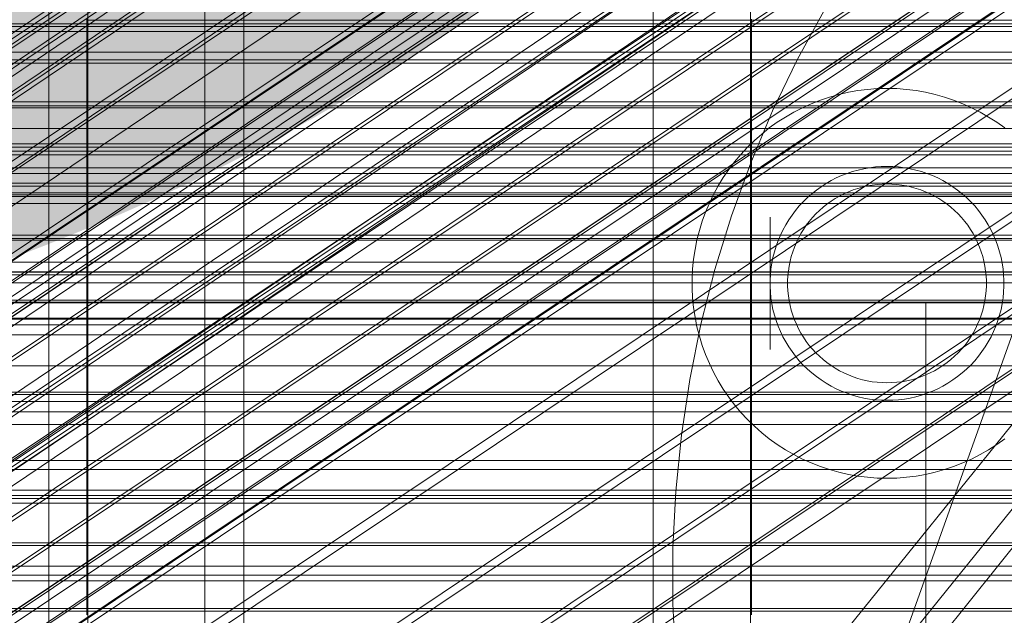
# Model space of a CAD drawing. Header units: millimetres. Extents: x -1970 to 61924, y -58230 to 6847.
# Tile 160 of 256: x 248 to 299, y -34776 to -34745. Entities that reach past the tile are written whole.
import ezdxf

# ---------------------------------------------------------------- set-up
doc = ezdxf.new("R2010")
doc.units = ezdxf.units.MM
for name, color, linetype, lineweight in [('COTAS_O', 1, 'Continuous', 0), ('COTAS_P', 1, 'Continuous', 0), ('frontal_briquetadora', 7, 'Continuous', 0), ('frontal_C01', 7, 'Continuous', 0), ('frontal_C02', 7, 'Continuous', 0), ('frontal_C03', 7, 'Continuous', 0), ('frontal_C05', 7, 'Continuous', 0), ('frontal_dosificador', 7, 'Continuous', 0), ('frontal_mezcladora', 7, 'Continuous', 0), ('frontal_tolva-C01', 7, 'Continuous', 0)]:
    doc.layers.add(name, color=color, linetype=linetype, lineweight=lineweight)
doc.dimstyles.new('R19_100', dxfattribs={"dimtxt": 250, "dimasz": 150, "dimexe": 150, "dimexo": 80, "dimgap": 100, "dimtad": 1, "dimtih": 1, "dimtoh": 1, "dimdsep": 46, "dimcen": 0.09, "dimadec": 0, "dimazin": 0, "dimtfac": 1, "dimtdec": 4, "dimtofl": 0, "dimtmove": 0, "dimatfit": 3, "dimfxl": 1, "dimtolj": 1, "dimtzin": 0, "dimarcsym": 0})

# ---------------------------------------------------------------- blocks, each defined once
blk = doc.blocks.new('DIM_R26_43')
at = {"layer": 'COTAS_P'}
for p, q in [((-1750, -34600), (-1600, -34555)), ((2600, -34600), (2450, -34555)), ((-1750, -35500), (-1750, -34600)), ((-1750, -34600), (2600, -34600)), ((-1750, -34600), (-1600, -34645)), ((2600, -34600), (2450, -34645)), ((2600, -35500), (2600, -34600))]:
    blk.add_line(p, q, dxfattribs=at)
blk.add_text('4350 P', height=250, dxfattribs=at).set_placement((425, -34500))
blk = doc.blocks.new('DIM_R26_49')
at = {"layer": 'COTAS_O'}
for p, q in [((-650, -34200), (-500, -34155)), ((650, -34200), (500, -34155)), ((-650, -34900), (-650, -34200)), ((-650, -34200), (650, -34200)), ((-650, -34200), (-500, -34245)), ((650, -34200), (500, -34245)), ((650, -34900), (650, -34200))]:
    blk.add_line(p, q, dxfattribs=at)
blk.add_text('1300 O', height=250, dxfattribs=at).set_placement((0, -34100))
blk = doc.blocks.new('DIM_R26_54')
at = {"layer": 'COTAS_P'}
for p, q in [((-305, -34680), (395, -34680)), ((395, -34680), (350, -34830)), ((395, -36000), (395, -34680)), ((395, -34680), (440, -34830)), ((395, -36000), (350, -35850)), ((395, -36000), (440, -35850)), ((-305, -36000), (395, -36000))]:
    blk.add_line(p, q, dxfattribs=at)
blk.add_text('1320 P', height=250, rotation=90, dxfattribs=at).set_placement((295, -35340))

msp = doc.modelspace()

# ---------------------------------------------------------------- linework, layer by layer
at = {"layer": 'frontal_briquetadora'}
for p, q in [((210, -34750), (340, -34750)), ((210, -34750), (320, -34750)), ((-490, -34760), (490, -34760)), ((-490, -34760), (340, -34760))]:
    msp.add_line(p, q, dxfattribs=at)
at = {"layer": 'frontal_C01'}
for p, q in [((250, -35948.844), (250, -33373.251)), ((250, -33378.064), (250, -35953.656)), ((150.672, -34812.459), (364.471, -34668.231)), ((148.798, -34813.176), (362.596, -34668.948)), ((151.191, -34813.754), (364.989, -34669.525)), ((149.865, -34814.26), (363.664, -34670.032)), ((150.683, -34814.886), (364.482, -34670.657)), ((151.369, -34814.623), (365.168, -34670.395)), ((151.196, -34815.01), (364.995, -34670.781)), ((168.21, -34801.664), (352.519, -34677.329)), ((171.232, -34806.901), (355.541, -34682.566)), ((164.752, -34809.378), (349.061, -34685.044)), ((173.554, -34811.502), (357.863, -34687.168)), ((168.263, -34813.525), (352.572, -34689.191)), ((175.016, -34815.155), (359.326, -34690.82)), ((171.275, -34816.586), (355.584, -34692.251)), ((175.521, -34817.61), (359.83, -34693.275)), ((173.584, -34818.351), (357.893, -34694.016)), ((175.032, -34818.7), (359.341, -34694.365)), ((-440, -34745.685), (440, -34745.685)), ((-440, -34745.828), (440, -34745.828)), ((-311.15, -34745.821), (311.15, -34745.821)), ((-440, -34747.533), (440, -34747.533)), ((-440, -34747.708), (440, -34747.708)), ((440, -34749.694), (-440, -34749.694)), ((-440, -34749.888), (440, -34749.888)), ((-440, -34752.019), (440, -34752.019)), ((-311.15, -34751.836), (311.15, -34751.836)), ((-440, -34752.221), (440, -34752.221)), ((-311.15, -34752.404), (311.15, -34752.404)), ((-440, -34754.352), (440, -34754.352)), ((-440, -34754.547), (440, -34754.547)), ((-440, -34756.533), (440, -34756.533)), ((-440, -34756.707), (440, -34756.707)), ((-440, -34758.412), (440, -34758.412)), ((-440, -34758.555), (440, -34758.555)), ((-311.15, -34758.419), (311.15, -34758.419)), ((-311.15, -34758.968), (311.15, -34758.968)), ((-440, -34759.864), (440, -34759.864)), ((-440, -34759.964), (440, -34759.964)), ((-440, -34760.787), (440, -34760.787)), ((-440, -34760.839), (440, -34760.839)), ((-440, -34761.12), (440, -34761.12)), ((-311.15, -34764.573), (311.15, -34764.573)), ((-311.15, -34765.066), (311.15, -34765.066)), ((-311.15, -34769.878), (311.15, -34769.878)), ((-311.15, -34770.281), (311.15, -34770.281)), ((-311.15, -34773.974), (311.15, -34773.974)), ((-311.15, -34774.258), (311.15, -34774.258))]:
    msp.add_line(p, q, dxfattribs=at)
at = {"layer": 'frontal_C02'}
for p, q in [((250, -35767.183), (250, -32921.727)), ((250, -32926.497), (250, -35771.953)), ((141.218, -34828.942), (355.017, -34685.967)), ((141.731, -34828.998), (355.53, -34686.023)), ((141.045, -34829.397), (354.844, -34686.421)), ((142.549, -34829.561), (356.348, -34686.585)), ((153.641, -34810.088), (337.95, -34686.833)), ((141.224, -34830.331), (355.022, -34687.355)), ((143.617, -34830.591), (357.415, -34687.616)), ((141.742, -34831.681), (355.541, -34688.705)), ((144.861, -34832.02), (358.659, -34689.045)), ((142.565, -34833.354), (356.363, -34690.379)), ((148.35, -34813.162), (332.659, -34689.907)), ((359.995, -34690.774), (146.196, -34833.75)), ((157.152, -34814.12), (341.461, -34690.866)), ((143.635, -34835.238), (357.434, -34692.262)), ((147.533, -34835.662), (361.332, -34692.687)), ((144.881, -34837.202), (358.68, -34694.227)), ((148.779, -34837.627), (362.578, -34694.652)), ((150.672, -34817.885), (334.981, -34694.63)), ((345.231, -34695.747), (160.922, -34819.001)), ((146.218, -34839.115), (360.017, -34696.139)), ((149.85, -34839.51), (363.648, -34696.535)), ((147.554, -34840.844), (361.352, -34697.869)), ((150.672, -34841.184), (364.471, -34698.209)), ((148.798, -34842.273), (362.596, -34699.298)), ((151.191, -34842.534), (364.989, -34699.558)), ((153.694, -34823.2), (338.003, -34699.946)), ((149.865, -34843.304), (363.664, -34700.329)), ((151.369, -34843.468), (365.168, -34700.492)), ((150.683, -34843.866), (364.482, -34700.891)), ((151.196, -34843.922), (364.995, -34700.947)), ((164.693, -34824.398), (349.002, -34701.144)), ((157.211, -34828.745), (341.52, -34705.491)), ((168.21, -34829.943), (352.519, -34706.689)), ((160.982, -34834.142), (345.291, -34710.888)), ((171.232, -34835.259), (355.541, -34712.004)), ((164.752, -34839.023), (349.061, -34715.769)), ((173.554, -34839.982), (357.863, -34716.728)), ((168.263, -34843.056), (352.572, -34719.801)), ((175.016, -34843.792), (359.326, -34720.537)), ((171.275, -34845.965), (355.584, -34722.71)), ((175.521, -34846.427), (359.83, -34723.173)), ((173.584, -34847.553), (357.893, -34724.298)), ((175.032, -34847.71), (359.341, -34724.456)), ((430, -34772.309), (-430, -34772.309))]:
    msp.add_line(p, q, dxfattribs=at)
at = {"layer": 'frontal_C03'}
for p, q in [((1250, -34746.087), (-1250, -34746.087)), ((-1250, -34747.145), (1250, -34747.145)), ((1250, -34749.997), (-1250, -34749.997)), ((1250, -34751.054), (-1250, -34751.054)), ((-1250, -34753.07), (1250, -34753.07)), ((1250, -34753.361), (-1250, -34753.361)), ((-1250, -34753.868), (1250, -34753.868)), ((1250, -34754.015), (-1250, -34754.015)), ((-1250, -34754.452), (1250, -34754.452)), ((1250, -34754.896), (-1250, -34754.896)), ((-1250, -34756.79), (1250, -34756.79)), ((-1250, -34757.92), (1250, -34757.92)), ((-1250, -34761.639), (1250, -34761.639)), ((-1250, -34763.236), (1250, -34763.236)), ((1250, -34764.703), (-1250, -34764.703)), ((1250, -34765.584), (-1250, -34765.584)), ((1250, -34766.237), (-1250, -34766.237)), ((-1250, -34768.083), (1250, -34768.083)), ((1250, -34768.545), (-1250, -34768.545)), ((-1250, -34769.602), (1250, -34769.602)), ((-1250, -34770.038), (1250, -34770.038)), ((1250, -34772.454), (-1250, -34772.454)), ((1250, -34773.512), (-1250, -34773.512)), ((-1250, -34775.683), (1250, -34775.683)), ((1250, -34775.819), (-1250, -34775.819))]:
    msp.add_line(p, q, dxfattribs=at)
at = {"layer": 'frontal_C05'}
for p, q in [((250, -34792), (250, -34717)), ((250, -34803.5), (250, -34735.5)), ((258, -34803.5), (258, -34735.5)), ((250, -34810.5), (250, -34742.5)), ((258, -34810.5), (258, -34742.5)), ((281, -34802.5), (281, -34742.5)), ((252, -34745.5), (252, -34744.23)), ((286, -34745.5), (286, -34744.23)), ((251.95, -34745.449), (251.95, -34745.977)), ((252, -34745.5), (252, -34745.033)), ((286, -34745.5), (286, -34745.033)), ((286.05, -34745.449), (286.05, -34745.977)), ((288.387, -34747.54), (289.771, -34745)), ((252, -34779.5), (252, -34745.5)), ((252, -34746.031), (252, -34745.5)), ((252, -34745.5), (286, -34745.5)), ((281, -34795.5), (281, -34745.5)), ((281, -34745.5), (305, -34745.5)), ((286, -34779.5), (286, -34745.5)), ((286, -34746.031), (286, -34745.5)), ((251.95, -34745.977), (251.95, -34746.538)), ((252, -34746.594), (252, -34746.031)), ((286, -34746.594), (286, -34746.031)), ((286.05, -34745.977), (286.05, -34746.538)), ((251.95, -34746.5), (251.95, -34746.516)), ((251.95, -34746.562), (251.95, -34746.516)), ((251.95, -34746.538), (251.95, -34747.13)), ((251.95, -34746.64), (251.95, -34746.562)), ((251.95, -34746.748), (251.95, -34746.64)), ((251.95, -34746.887), (251.95, -34746.748)), ((251.95, -34747.055), (251.95, -34746.887)), ((252, -34747.187), (252, -34746.594)), ((286, -34747.187), (286, -34746.594)), ((286.05, -34746.5), (286.05, -34746.516)), ((286.05, -34746.562), (286.05, -34746.516)), ((286.05, -34746.538), (286.05, -34747.13)), ((286.05, -34746.64), (286.05, -34746.562)), ((286.05, -34746.748), (286.05, -34746.64)), ((286.05, -34746.887), (286.05, -34746.748)), ((286.05, -34747.055), (286.05, -34746.887)), ((251.95, -34747.254), (251.95, -34747.055)), ((251.95, -34747.13), (251.95, -34747.751)), ((251.95, -34747.482), (251.95, -34747.254)), ((251.95, -34747.738), (251.95, -34747.482)), ((252, -34747.81), (252, -34747.187)), ((286, -34747.81), (286, -34747.187)), ((286.05, -34747.254), (286.05, -34747.055)), ((286.05, -34747.13), (286.05, -34747.751)), ((286.05, -34747.482), (286.05, -34747.254)), ((286.05, -34747.738), (286.05, -34747.482)), ((251.95, -34748.022), (251.95, -34747.738)), ((251.95, -34747.751), (251.95, -34748.401)), ((252, -34748.46), (252, -34747.81)), ((286, -34748.46), (286, -34747.81)), ((286.05, -34748.022), (286.05, -34747.738)), ((286.05, -34747.751), (286.05, -34748.401)), ((287.133, -34750.145), (288.387, -34747.54)), ((251.95, -34748.334), (251.95, -34748.022)), ((251.95, -34748.672), (251.95, -34748.334)), ((251.95, -34748.401), (251.95, -34749.076)), ((252, -34749.137), (252, -34748.46)), ((286, -34749.137), (286, -34748.46)), ((286.05, -34748.334), (286.05, -34748.022)), ((286.05, -34748.672), (286.05, -34748.334)), ((286.05, -34748.401), (286.05, -34749.076)), ((251.95, -34749.036), (251.95, -34748.672)), ((286.05, -34749.036), (286.05, -34748.672)), ((293, -34749), (292.502, -34749.012)), ((293, -34749), (293.498, -34749.012)), ((251.95, -34749.424), (251.95, -34749.036)), ((251.95, -34749.076), (251.95, -34749.777)), ((251.95, -34749.837), (251.95, -34749.424)), ((252, -34749.838), (252, -34749.137)), ((286, -34749.838), (286, -34749.137)), ((286.05, -34749.424), (286.05, -34749.036)), ((286.05, -34749.076), (286.05, -34749.777)), ((286.05, -34749.837), (286.05, -34749.424)), ((290.052, -34749.444), (289.58, -34749.603)), ((290.532, -34749.309), (290.052, -34749.444)), ((291.019, -34749.198), (290.532, -34749.309)), ((291.51, -34749.112), (291.019, -34749.198)), ((292.004, -34749.05), (291.51, -34749.112)), ((292.502, -34749.012), (292.004, -34749.05)), ((293.996, -34749.05), (293.498, -34749.012)), ((294.49, -34749.112), (293.996, -34749.05)), ((294.981, -34749.198), (294.49, -34749.112)), ((295.468, -34749.309), (294.981, -34749.198)), ((295.948, -34749.444), (295.468, -34749.309)), ((296.42, -34749.603), (295.948, -34749.444)), ((251.95, -34749.777), (251.95, -34750.5)), ((251.95, -34750.272), (251.95, -34749.837)), ((252, -34750.562), (252, -34749.838)), ((286, -34750.562), (286, -34749.838)), ((286.05, -34749.777), (286.05, -34750.5)), ((286.05, -34750.272), (286.05, -34749.837)), ((288.661, -34749.99), (288.217, -34750.218)), ((289.116, -34749.785), (288.661, -34749.99)), ((289.58, -34749.603), (289.116, -34749.785)), ((296.884, -34749.785), (296.42, -34749.603)), ((297.339, -34749.99), (296.884, -34749.785)), ((297.783, -34750.218), (297.339, -34749.99)), ((251.95, -34750.729), (251.95, -34750.272)), ((251.95, -34750.5), (251.95, -34751.244)), ((286.009, -34752.81), (287.133, -34750.145)), ((286.05, -34750.729), (286.05, -34750.272)), ((286.05, -34750.5), (286.05, -34751.244)), ((287.786, -34750.467), (287.367, -34750.738)), ((288.217, -34750.218), (287.786, -34750.467)), ((298.214, -34750.467), (297.783, -34750.218)), ((298.633, -34750.738), (298.214, -34750.467)), ((251.95, -34751.206), (251.95, -34750.729)), ((252, -34751.306), (252, -34750.562)), ((286, -34751.306), (286, -34750.562)), ((286.05, -34751.206), (286.05, -34750.729)), ((287.367, -34750.738), (286.962, -34751.029)), ((299.038, -34751.029), (298.633, -34750.738)), ((251.95, -34751.703), (251.95, -34751.206)), ((251.95, -34751.244), (251.95, -34752.008)), ((252, -34752.07), (252, -34751.306)), ((286, -34752.07), (286, -34751.306)), ((286.05, -34751.703), (286.05, -34751.206)), ((286.05, -34751.244), (286.05, -34752.008)), ((286.572, -34751.34), (286.198, -34751.669)), ((286.962, -34751.029), (286.572, -34751.34)), ((251.95, -34752.218), (251.95, -34751.703)), ((251.95, -34752.008), (251.95, -34752.789)), ((285.841, -34752.018), (285.502, -34752.383)), ((286.198, -34751.669), (285.841, -34752.018)), ((286.05, -34752.218), (286.05, -34751.703)), ((286.05, -34752.008), (286.05, -34752.789)), ((251.95, -34752.75), (251.95, -34752.218)), ((252, -34752.851), (252, -34752.07)), ((285.502, -34752.383), (285.182, -34752.765)), ((286, -34752.851), (286, -34752.07)), ((286.05, -34752.75), (286.05, -34752.218)), ((251.95, -34753.297), (251.95, -34752.75)), ((251.95, -34752.789), (251.95, -34753.586)), ((252, -34753.647), (252, -34752.851)), ((285.182, -34752.765), (284.881, -34753.163)), ((285.02, -34755.528), (286.009, -34752.81)), ((286, -34753.647), (286, -34752.851)), ((286.05, -34753.297), (286.05, -34752.75)), ((286.05, -34752.789), (286.05, -34753.586)), ((292.403, -34753.03), (292.106, -34753.067)), ((292.701, -34753.007), (292.403, -34753.03)), ((293, -34753), (292.701, -34753.007)), ((293, -34753), (293.299, -34753.007)), ((293.597, -34753.03), (293.299, -34753.007)), ((293.894, -34753.067), (293.597, -34753.03)), ((251.95, -34753.859), (251.95, -34753.297)), ((284.881, -34753.163), (284.6, -34753.575)), ((286.05, -34753.859), (286.05, -34753.297)), ((290.669, -34753.471), (290.397, -34753.594)), ((290.948, -34753.362), (290.669, -34753.471)), ((291.231, -34753.267), (290.948, -34753.362)), ((291.519, -34753.186), (291.231, -34753.267)), ((291.811, -34753.119), (291.519, -34753.186)), ((292.106, -34753.067), (291.811, -34753.119)), ((294.189, -34753.119), (293.894, -34753.067)), ((294.481, -34753.186), (294.189, -34753.119)), ((294.769, -34753.267), (294.481, -34753.186)), ((295.052, -34753.362), (294.769, -34753.267)), ((295.331, -34753.471), (295.052, -34753.362)), ((295.603, -34753.594), (295.331, -34753.471)), ((251.95, -34753.586), (251.95, -34754.396)), ((251.95, -34754.433), (251.95, -34753.859)), ((252, -34754.456), (252, -34753.647)), ((284.34, -34754), (284.101, -34754.438)), ((284.6, -34753.575), (284.34, -34754)), ((286, -34754.456), (286, -34753.647)), ((286.05, -34753.586), (286.05, -34754.396)), ((286.05, -34754.433), (286.05, -34753.859)), ((289.62, -34754.043), (289.377, -34754.217)), ((289.871, -34753.88), (289.62, -34754.043)), ((290.13, -34753.731), (289.871, -34753.88)), ((290.397, -34753.594), (290.13, -34753.731)), ((291.989, -34754.001), (291.742, -34754.058)), ((292.24, -34753.957), (291.989, -34754.001)), ((292.492, -34753.925), (292.24, -34753.957)), ((292.746, -34753.906), (292.492, -34753.925)), ((293, -34753.9), (292.746, -34753.906)), ((293, -34753.9), (293.254, -34753.906)), ((293.508, -34753.925), (293.254, -34753.906)), ((293.76, -34753.957), (293.508, -34753.925)), ((294.011, -34754.001), (293.76, -34753.957)), ((294.258, -34754.058), (294.011, -34754.001)), ((295.87, -34753.731), (295.603, -34753.594)), ((296.129, -34753.88), (295.87, -34753.731)), ((296.38, -34754.043), (296.129, -34753.88)), ((296.623, -34754.217), (296.38, -34754.043)), ((251.95, -34754.396), (251.95, -34755.217)), ((251.95, -34755.019), (251.95, -34754.433)), ((252, -34755.277), (252, -34754.456)), ((284.101, -34754.438), (283.885, -34754.887)), ((286, -34755.277), (286, -34754.456)), ((286.05, -34754.396), (286.05, -34755.217)), ((286.05, -34755.019), (286.05, -34754.433)), ((289.143, -34754.404), (288.919, -34754.602)), ((289.377, -34754.217), (289.143, -34754.404)), ((290.561, -34754.521), (290.341, -34754.648)), ((290.787, -34754.405), (290.561, -34754.521)), ((291.019, -34754.3), (290.787, -34754.405)), ((291.256, -34754.208), (291.019, -34754.3)), ((291.497, -34754.127), (291.256, -34754.208)), ((291.742, -34754.058), (291.497, -34754.127)), ((294.503, -34754.127), (294.258, -34754.058)), ((294.744, -34754.208), (294.503, -34754.127)), ((294.981, -34754.3), (294.744, -34754.208)), ((295.213, -34754.405), (294.981, -34754.3)), ((295.439, -34754.521), (295.213, -34754.405)), ((295.659, -34754.648), (295.439, -34754.521)), ((296.857, -34754.404), (296.623, -34754.217)), ((297.081, -34754.602), (296.857, -34754.404)), ((251.95, -34755.614), (251.95, -34755.019)), ((283.885, -34754.887), (283.691, -34755.347)), ((286.05, -34755.614), (286.05, -34755.019)), ((288.501, -34755.03), (288.309, -34755.259)), ((288.705, -34754.811), (288.501, -34755.03)), ((288.919, -34754.602), (288.705, -34754.811)), ((289.921, -34754.935), (289.722, -34755.093)), ((290.127, -34754.786), (289.921, -34754.935)), ((290.341, -34754.648), (290.127, -34754.786)), ((295.873, -34754.786), (295.659, -34754.648)), ((296.079, -34754.935), (295.873, -34754.786)), ((296.278, -34755.093), (296.079, -34754.935)), ((297.295, -34754.811), (297.081, -34754.602)), ((297.499, -34755.03), (297.295, -34754.811)), ((297.691, -34755.259), (297.499, -34755.03)), ((251.95, -34755.217), (251.95, -34756.048)), ((252, -34756.106), (252, -34755.277)), ((283.691, -34755.347), (283.521, -34755.815)), ((284.168, -34758.291), (285.02, -34755.528)), ((286, -34756.106), (286, -34755.277)), ((286.05, -34755.217), (286.05, -34756.048)), ((288.128, -34755.498), (287.96, -34755.745)), ((288.309, -34755.259), (288.128, -34755.498)), ((289.349, -34755.439), (289.176, -34755.625)), ((289.531, -34755.261), (289.349, -34755.439)), ((289.722, -34755.093), (289.531, -34755.261)), ((296.469, -34755.261), (296.278, -34755.093)), ((296.651, -34755.439), (296.469, -34755.261)), ((296.824, -34755.625), (296.651, -34755.439)), ((297.872, -34755.498), (297.691, -34755.259)), ((298.04, -34755.745), (297.872, -34755.498)), ((251.95, -34756.218), (251.95, -34755.614)), ((251.95, -34756.048), (251.95, -34756.886)), ((283.521, -34755.815), (283.374, -34756.292)), ((286.05, -34756.218), (286.05, -34755.614)), ((286.05, -34756.048), (286.05, -34756.886)), ((287, -34755.604), (287, -34755.617)), ((287, -34755.617), (287, -34755.638)), ((287, -34755.638), (287, -34755.667)), ((287, -34755.667), (287, -34755.705)), ((287, -34755.705), (287, -34755.751)), ((287, -34755.751), (287, -34755.805)), ((287, -34755.805), (287, -34755.867)), ((287, -34755.867), (287, -34755.937)), ((287, -34755.937), (287, -34756.014)), ((287, -34756.014), (287, -34756.099)), ((287.804, -34756), (287.661, -34756.263)), ((287.96, -34755.745), (287.804, -34756)), ((288.859, -34756.023), (288.716, -34756.233)), ((289.013, -34755.82), (288.859, -34756.023)), ((289.176, -34755.625), (289.013, -34755.82)), ((296.987, -34755.82), (296.824, -34755.625)), ((297.141, -34756.023), (296.987, -34755.82)), ((297.284, -34756.233), (297.141, -34756.023)), ((298.196, -34756), (298.04, -34755.745)), ((298.339, -34756.263), (298.196, -34756)), ((251.95, -34756.829), (251.95, -34756.218)), ((252, -34756.943), (252, -34756.106)), ((283.374, -34756.292), (283.251, -34756.775)), ((286, -34756.943), (286, -34756.106)), ((286.05, -34756.829), (286.05, -34756.218)), ((287, -34756.099), (287, -34756.191)), ((287, -34756.191), (287, -34756.29)), ((287, -34756.29), (287, -34756.395)), ((287, -34756.395), (287, -34756.508)), ((287, -34756.508), (287, -34756.626)), ((287.531, -34756.532), (287.415, -34756.808)), ((287.661, -34756.263), (287.531, -34756.532)), ((288.583, -34756.45), (288.462, -34756.673)), ((288.716, -34756.233), (288.583, -34756.45)), ((297.417, -34756.45), (297.284, -34756.233)), ((297.538, -34756.673), (297.417, -34756.45)), ((298.469, -34756.532), (298.339, -34756.263)), ((298.585, -34756.808), (298.469, -34756.532)), ((251.95, -34757.446), (251.95, -34756.829)), ((251.95, -34756.886), (251.95, -34757.73)), ((252, -34757.785), (252, -34756.943)), ((283.251, -34756.775), (283.152, -34757.264)), ((286, -34757.785), (286, -34756.943)), ((286.05, -34757.446), (286.05, -34756.829)), ((286.05, -34756.886), (286.05, -34757.73)), ((287, -34756.626), (287, -34756.75)), ((287, -34756.75), (287, -34756.88)), ((287, -34756.88), (287, -34757.015)), ((287, -34757.015), (287, -34757.155)), ((287.415, -34756.808), (287.312, -34757.089)), ((288.351, -34756.902), (288.253, -34757.137)), ((288.462, -34756.673), (288.351, -34756.902)), ((297.649, -34756.902), (297.538, -34756.673)), ((297.747, -34757.137), (297.649, -34756.902)), ((298.688, -34757.089), (298.585, -34756.808)), ((251.95, -34758.066), (251.95, -34757.446)), ((283.152, -34757.264), (283.078, -34757.757)), ((286.05, -34758.066), (286.05, -34757.446)), ((287, -34757.155), (287, -34757.3)), ((287, -34757.3), (287, -34757.449)), ((287, -34757.449), (287, -34757.602)), ((287.224, -34757.375), (287.15, -34757.665)), ((287.312, -34757.089), (287.224, -34757.375)), ((288.166, -34757.376), (288.091, -34757.619)), ((288.253, -34757.137), (288.166, -34757.376)), ((297.834, -34757.376), (297.747, -34757.137)), ((297.909, -34757.619), (297.834, -34757.376)), ((298.776, -34757.375), (298.688, -34757.089)), ((298.85, -34757.665), (298.776, -34757.375)), ((251.95, -34757.73), (251.95, -34758.576)), ((251.95, -34758.688), (251.95, -34758.066)), ((252, -34758.63), (252, -34757.785)), ((283.078, -34757.757), (283.028, -34758.253)), ((286, -34758.63), (286, -34757.785)), ((286.05, -34757.73), (286.05, -34758.576)), ((286.05, -34758.688), (286.05, -34758.066)), ((287, -34757.602), (287, -34757.758)), ((287, -34757.758), (287, -34757.917)), ((287, -34757.917), (287, -34758.079)), ((287, -34758.079), (287, -34758.243)), ((287.091, -34757.958), (287.047, -34758.254)), ((287.15, -34757.665), (287.091, -34757.958)), ((288.028, -34757.865), (287.977, -34758.114)), ((288.091, -34757.619), (288.028, -34757.865)), ((297.972, -34757.865), (297.909, -34757.619)), ((298.023, -34758.114), (297.972, -34757.865)), ((298.909, -34757.958), (298.85, -34757.665)), ((298.953, -34758.254), (298.909, -34757.958)), ((251.95, -34758.576), (251.95, -34759.424)), ((283.028, -34758.253), (283.003, -34758.751)), ((283.454, -34761.094), (284.168, -34758.291)), ((286.05, -34758.576), (286.05, -34759.424)), ((287, -34758.243), (287, -34758.41)), ((287, -34758.41), (287, -34758.577)), ((287, -34758.577), (287, -34758.746)), ((287.017, -34758.552), (287.002, -34758.85)), ((287.047, -34758.254), (287.017, -34758.552)), ((287.94, -34758.366), (287.914, -34758.619)), ((287.977, -34758.114), (287.94, -34758.366)), ((298.06, -34758.366), (298.023, -34758.114)), ((298.086, -34758.619), (298.06, -34758.366)), ((298.983, -34758.552), (298.953, -34758.254)), ((298.998, -34758.85), (298.983, -34758.552)), ((251.95, -34759.312), (251.95, -34758.688)), ((252, -34759.476), (252, -34758.63)), ((283.003, -34758.751), (283.003, -34759.249)), ((286, -34759.476), (286, -34758.63)), ((286.05, -34759.312), (286.05, -34758.688)), ((287, -34758.746), (287, -34758.915)), ((287, -34758.915), (287, -34759.085)), ((287, -34759.085), (287, -34759.254)), ((287.002, -34758.85), (287.002, -34759.15)), ((287.914, -34758.619), (287.902, -34758.873)), ((287.902, -34758.873), (287.902, -34759.127)), ((298.098, -34758.873), (298.086, -34758.619)), ((298.098, -34759.127), (298.098, -34758.873)), ((298.998, -34759.15), (298.998, -34758.85)), ((251.95, -34759.934), (251.95, -34759.312)), ((251.95, -34759.424), (251.95, -34760.27)), ((252, -34760.321), (252, -34759.476)), ((283.003, -34759.249), (283.028, -34759.747)), ((286, -34760.321), (286, -34759.476)), ((286.05, -34759.934), (286.05, -34759.312)), ((286.05, -34759.424), (286.05, -34760.27)), ((287, -34759.254), (287, -34759.423)), ((287, -34759.423), (287, -34759.59)), ((287, -34759.59), (287, -34759.757)), ((287.002, -34759.15), (287.017, -34759.448)), ((287.017, -34759.448), (287.047, -34759.746)), ((287.902, -34759.127), (287.914, -34759.381)), ((287.914, -34759.381), (287.94, -34759.634)), ((298.06, -34759.634), (298.086, -34759.381)), ((298.086, -34759.381), (298.098, -34759.127)), ((298.953, -34759.746), (298.983, -34759.448)), ((298.983, -34759.448), (298.998, -34759.15)), ((251.95, -34760.554), (251.95, -34759.934)), ((283.028, -34759.747), (283.078, -34760.243)), ((286.05, -34760.554), (286.05, -34759.934)), ((287, -34759.757), (287, -34759.921)), ((287, -34759.921), (287, -34760.083)), ((287, -34760.083), (287, -34760.242)), ((287.047, -34759.746), (287.091, -34760.042)), ((287.091, -34760.042), (287.15, -34760.335)), ((287.94, -34759.634), (287.977, -34759.886)), ((287.977, -34759.886), (288.028, -34760.135)), ((297.972, -34760.135), (298.023, -34759.886)), ((298.023, -34759.886), (298.06, -34759.634)), ((298.85, -34760.335), (298.909, -34760.042)), ((298.909, -34760.042), (298.953, -34759.746)), ((251.95, -34760.27), (251.95, -34761.114)), ((251.95, -34761.171), (251.95, -34760.554)), ((252, -34761.163), (252, -34760.321)), ((283.078, -34760.243), (283.152, -34760.736)), ((286, -34761.163), (286, -34760.321)), ((286.05, -34760.27), (286.05, -34761.114)), ((286.05, -34761.171), (286.05, -34760.554)), ((287, -34760.242), (287, -34760.398)), ((287, -34760.398), (287, -34760.551)), ((287, -34760.551), (287, -34760.7)), ((287.15, -34760.335), (287.224, -34760.625)), ((288.028, -34760.135), (288.091, -34760.381)), ((288.091, -34760.381), (288.166, -34760.624)), ((297.834, -34760.624), (297.909, -34760.381)), ((297.909, -34760.381), (297.972, -34760.135)), ((298.776, -34760.625), (298.85, -34760.335)), ((251.95, -34761.114), (251.95, -34761.952)), ((282.881, -34763.928), (283.454, -34761.094)), ((283.152, -34760.736), (283.251, -34761.225)), ((286.05, -34761.114), (286.05, -34761.952)), ((287, -34760.7), (287, -34760.845)), ((287, -34760.845), (287, -34760.985)), ((287, -34760.985), (287, -34761.12)), ((287, -34761.12), (287, -34761.25)), ((287.224, -34760.625), (287.312, -34760.911)), ((287.312, -34760.911), (287.415, -34761.192)), ((288.166, -34760.624), (288.253, -34760.863)), ((288.253, -34760.863), (288.351, -34761.098)), ((288.351, -34761.098), (288.462, -34761.327)), ((297.538, -34761.327), (297.649, -34761.098)), ((297.649, -34761.098), (297.747, -34760.863)), ((297.747, -34760.863), (297.834, -34760.624)), ((298.585, -34761.192), (298.688, -34760.911)), ((298.688, -34760.911), (298.776, -34760.625)), ((251.95, -34761.782), (251.95, -34761.171)), ((252, -34761.999), (252, -34761.163)), ((283.251, -34761.225), (283.374, -34761.708)), ((286, -34761.999), (286, -34761.163)), ((286.05, -34761.782), (286.05, -34761.171)), ((287, -34761.25), (287, -34761.374)), ((287, -34761.374), (287, -34761.492)), ((287, -34761.492), (287, -34761.605)), ((287, -34761.605), (287, -34761.71)), ((287.415, -34761.192), (287.531, -34761.468)), ((287.531, -34761.468), (287.661, -34761.737)), ((288.462, -34761.327), (288.583, -34761.55)), ((288.583, -34761.55), (288.716, -34761.767)), ((297.284, -34761.767), (297.417, -34761.55)), ((297.417, -34761.55), (297.538, -34761.327)), ((298.339, -34761.737), (298.469, -34761.468)), ((298.469, -34761.468), (298.585, -34761.192)), ((251.95, -34762.386), (251.95, -34761.782)), ((251.95, -34761.952), (251.95, -34762.783)), ((252, -34762.827), (252, -34761.999)), ((283.374, -34761.708), (283.521, -34762.185)), ((286, -34762.827), (286, -34761.999)), ((286.05, -34762.386), (286.05, -34761.782)), ((286.05, -34761.952), (286.05, -34762.783)), ((287, -34761.71), (287, -34761.809)), ((287, -34761.809), (287, -34761.901)), ((287, -34761.901), (287, -34761.986)), ((287, -34761.986), (287, -34762.063)), ((287, -34762.063), (287, -34762.133)), ((287, -34762.133), (287, -34762.195)), ((287.661, -34761.737), (287.804, -34762)), ((287.804, -34762), (287.96, -34762.255)), ((288.716, -34761.767), (288.859, -34761.977)), ((288.859, -34761.977), (289.013, -34762.18)), ((296.987, -34762.18), (297.141, -34761.977)), ((297.141, -34761.977), (297.284, -34761.767)), ((298.04, -34762.255), (298.196, -34762)), ((298.196, -34762), (298.339, -34761.737)), ((251.95, -34762.981), (251.95, -34762.386)), ((283.521, -34762.185), (283.691, -34762.653)), ((286.05, -34762.981), (286.05, -34762.386)), ((287, -34762.195), (287, -34762.249)), ((287, -34762.249), (287, -34762.295)), ((287, -34762.295), (287, -34762.333)), ((287, -34762.333), (287, -34762.362)), ((287, -34762.362), (287, -34762.383)), ((287, -34762.383), (287, -34762.396)), ((287.96, -34762.255), (288.128, -34762.502)), ((288.128, -34762.502), (288.309, -34762.741)), ((289.013, -34762.18), (289.176, -34762.375)), ((289.176, -34762.375), (289.349, -34762.561)), ((289.349, -34762.561), (289.531, -34762.739)), ((296.469, -34762.739), (296.651, -34762.561)), ((296.651, -34762.561), (296.824, -34762.375)), ((296.824, -34762.375), (296.987, -34762.18)), ((297.691, -34762.741), (297.872, -34762.502)), ((297.872, -34762.502), (298.04, -34762.255)), ((251.95, -34762.783), (251.95, -34763.604)), ((251.95, -34763.567), (251.95, -34762.981)), ((252, -34763.647), (252, -34762.827)), ((283.691, -34762.653), (283.885, -34763.113)), ((283.885, -34763.113), (284.101, -34763.562)), ((286, -34763.647), (286, -34762.827)), ((286.05, -34762.783), (286.05, -34763.604)), ((286.05, -34763.567), (286.05, -34762.981)), ((288.309, -34762.741), (288.501, -34762.97)), ((288.501, -34762.97), (288.705, -34763.189)), ((289.531, -34762.739), (289.722, -34762.907)), ((289.722, -34762.907), (289.921, -34763.065)), ((289.921, -34763.065), (290.127, -34763.214)), ((295.873, -34763.214), (296.079, -34763.065)), ((296.079, -34763.065), (296.278, -34762.907)), ((296.278, -34762.907), (296.469, -34762.739)), ((297.295, -34763.189), (297.499, -34762.97)), ((297.499, -34762.97), (297.691, -34762.741)), ((251.95, -34764.141), (251.95, -34763.567)), ((251.95, -34763.604), (251.95, -34764.414)), ((252, -34764.454), (252, -34763.647)), ((284.101, -34763.562), (284.34, -34764)), ((286, -34764.454), (286, -34763.647)), ((286.05, -34764.141), (286.05, -34763.567)), ((286.05, -34763.604), (286.05, -34764.414)), ((288.705, -34763.189), (288.919, -34763.398)), ((288.919, -34763.398), (289.143, -34763.596)), ((289.143, -34763.596), (289.377, -34763.783)), ((290.127, -34763.214), (290.341, -34763.352)), ((290.341, -34763.352), (290.561, -34763.479)), ((290.561, -34763.479), (290.787, -34763.595)), ((290.787, -34763.595), (291.019, -34763.7)), ((294.981, -34763.7), (295.213, -34763.595)), ((295.213, -34763.595), (295.439, -34763.479)), ((295.439, -34763.479), (295.659, -34763.352)), ((295.659, -34763.352), (295.873, -34763.214)), ((296.623, -34763.783), (296.857, -34763.596)), ((296.857, -34763.596), (297.081, -34763.398)), ((297.081, -34763.398), (297.295, -34763.189)), ((251.95, -34764.703), (251.95, -34764.141)), ((282.45, -34766.788), (282.881, -34763.928)), ((284.34, -34764), (284.6, -34764.425)), ((286.05, -34764.703), (286.05, -34764.141)), ((289.377, -34763.783), (289.62, -34763.957)), ((289.62, -34763.957), (289.871, -34764.12)), ((289.871, -34764.12), (290.13, -34764.269)), ((291.019, -34763.7), (291.256, -34763.792)), ((291.256, -34763.792), (291.497, -34763.873)), ((291.497, -34763.873), (291.742, -34763.942)), ((291.742, -34763.942), (291.989, -34763.999)), ((291.989, -34763.999), (292.24, -34764.043)), ((292.24, -34764.043), (292.492, -34764.075)), ((292.492, -34764.075), (292.746, -34764.094)), ((292.746, -34764.094), (293, -34764.1)), ((293, -34764.1), (293.254, -34764.094)), ((293.254, -34764.094), (293.508, -34764.075)), ((293.508, -34764.075), (293.76, -34764.043)), ((293.76, -34764.043), (294.011, -34763.999)), ((294.011, -34763.999), (294.258, -34763.942)), ((294.258, -34763.942), (294.503, -34763.873)), ((294.503, -34763.873), (294.744, -34763.792)), ((294.744, -34763.792), (294.981, -34763.7)), ((295.87, -34764.269), (296.129, -34764.12)), ((296.129, -34764.12), (296.38, -34763.957)), ((296.38, -34763.957), (296.623, -34763.783)), ((251.95, -34764.414), (251.95, -34765.211)), ((252, -34765.249), (252, -34764.454)), ((284.6, -34764.425), (284.881, -34764.837)), ((286, -34765.249), (286, -34764.454)), ((286.05, -34764.414), (286.05, -34765.211)), ((290.13, -34764.269), (290.397, -34764.406)), ((290.397, -34764.406), (290.669, -34764.529)), ((290.669, -34764.529), (290.948, -34764.638)), ((290.948, -34764.638), (291.231, -34764.733)), ((294.769, -34764.733), (295.052, -34764.638)), ((295.052, -34764.638), (295.331, -34764.529)), ((295.331, -34764.529), (295.603, -34764.406)), ((295.603, -34764.406), (295.87, -34764.269)), ((251.95, -34765.25), (251.95, -34764.703)), ((284.881, -34764.837), (285.182, -34765.235)), ((286.05, -34765.25), (286.05, -34764.703)), ((291.231, -34764.733), (291.519, -34764.814)), ((291.519, -34764.814), (291.811, -34764.881)), ((291.811, -34764.881), (292.106, -34764.933)), ((292.106, -34764.933), (292.403, -34764.97)), ((292.403, -34764.97), (292.701, -34764.993)), ((292.701, -34764.993), (293, -34765)), ((293, -34765), (293.299, -34764.993)), ((293.299, -34764.993), (293.597, -34764.97)), ((293.597, -34764.97), (293.894, -34764.933)), ((293.894, -34764.933), (294.189, -34764.881)), ((294.189, -34764.881), (294.481, -34764.814)), ((294.481, -34764.814), (294.769, -34764.733)), ((251.95, -34765.211), (251.95, -34765.992)), ((251.95, -34765.782), (251.95, -34765.25)), ((252, -34766.027), (252, -34765.249)), ((285.182, -34765.235), (285.502, -34765.617)), ((285.502, -34765.617), (285.841, -34765.982)), ((286, -34766.027), (286, -34765.249)), ((286.05, -34765.211), (286.05, -34765.992)), ((286.05, -34765.782), (286.05, -34765.25)), ((251.95, -34766.297), (251.95, -34765.782)), ((251.95, -34765.992), (251.95, -34766.756)), ((252, -34766.789), (252, -34766.027)), ((285.841, -34765.982), (286.198, -34766.331)), ((286, -34766.789), (286, -34766.027)), ((286.05, -34766.297), (286.05, -34765.782)), ((286.05, -34765.992), (286.05, -34766.756)), ((251.95, -34766.794), (251.95, -34766.297)), ((286.05, -34766.794), (286.05, -34766.297)), ((286.198, -34766.331), (286.572, -34766.66)), ((286.572, -34766.66), (286.962, -34766.971)), ((251.95, -34766.756), (251.95, -34767.5)), ((251.95, -34767.271), (251.95, -34766.794)), ((252, -34767.531), (252, -34766.789)), ((282.162, -34769.666), (282.45, -34766.788)), ((286, -34767.531), (286, -34766.789)), ((286.05, -34766.756), (286.05, -34767.5)), ((286.05, -34767.271), (286.05, -34766.794)), ((286.962, -34766.971), (287.367, -34767.262)), ((298.633, -34767.262), (299.038, -34766.971)), ((251.95, -34767.728), (251.95, -34767.271)), ((251.95, -34767.5), (251.95, -34768.223)), ((252, -34768.252), (252, -34767.531)), ((286, -34768.252), (286, -34767.531)), ((286.05, -34767.728), (286.05, -34767.271)), ((286.05, -34767.5), (286.05, -34768.223)), ((287.367, -34767.262), (287.786, -34767.533)), ((287.786, -34767.533), (288.217, -34767.782)), ((297.783, -34767.782), (298.214, -34767.533)), ((298.214, -34767.533), (298.633, -34767.262)), ((251.95, -34768.163), (251.95, -34767.728)), ((251.95, -34768.576), (251.95, -34768.163)), ((286.05, -34768.163), (286.05, -34767.728)), ((286.05, -34768.576), (286.05, -34768.163)), ((288.217, -34767.782), (288.661, -34768.01)), ((288.661, -34768.01), (289.116, -34768.215)), ((296.884, -34768.215), (297.339, -34768.01)), ((297.339, -34768.01), (297.783, -34767.782)), ((251.95, -34768.223), (251.95, -34768.924)), ((251.95, -34768.964), (251.95, -34768.576)), ((252, -34768.95), (252, -34768.252)), ((286, -34768.95), (286, -34768.252)), ((286.05, -34768.223), (286.05, -34768.924)), ((286.05, -34768.964), (286.05, -34768.576)), ((289.116, -34768.215), (289.58, -34768.397)), ((289.58, -34768.397), (290.052, -34768.556)), ((290.052, -34768.556), (290.532, -34768.691)), ((290.532, -34768.691), (291.019, -34768.802)), ((294.981, -34768.802), (295.468, -34768.691)), ((295.468, -34768.691), (295.948, -34768.556)), ((295.948, -34768.556), (296.42, -34768.397)), ((296.42, -34768.397), (296.884, -34768.215)), ((251.95, -34768.924), (251.95, -34769.599)), ((251.95, -34769.328), (251.95, -34768.964)), ((252, -34769.623), (252, -34768.95)), ((286, -34769.623), (286, -34768.95)), ((286.05, -34768.924), (286.05, -34769.599)), ((286.05, -34769.328), (286.05, -34768.964)), ((291.019, -34768.802), (291.51, -34768.888)), ((291.51, -34768.888), (292.004, -34768.95)), ((292.004, -34768.95), (292.502, -34768.988)), ((292.502, -34768.988), (293, -34769)), ((293, -34769), (293.498, -34768.988)), ((293.498, -34768.988), (293.996, -34768.95)), ((293.996, -34768.95), (294.49, -34768.888)), ((294.49, -34768.888), (294.981, -34768.802)), ((251.95, -34769.666), (251.95, -34769.328)), ((251.95, -34769.599), (251.95, -34770.249)), ((251.95, -34769.978), (251.95, -34769.666)), ((252, -34770.27), (252, -34769.623)), ((282.018, -34772.554), (282.162, -34769.666)), ((286, -34770.27), (286, -34769.623)), ((286.05, -34769.666), (286.05, -34769.328)), ((286.05, -34769.599), (286.05, -34770.249)), ((286.05, -34769.978), (286.05, -34769.666)), ((251.95, -34770.262), (251.95, -34769.978)), ((286.05, -34770.262), (286.05, -34769.978)), ((251.95, -34770.249), (251.95, -34770.87)), ((251.95, -34770.518), (251.95, -34770.262)), ((251.95, -34770.746), (251.95, -34770.518)), ((252, -34770.889), (252, -34770.27)), ((286, -34770.889), (286, -34770.27)), ((286.05, -34770.249), (286.05, -34770.87)), ((286.05, -34770.518), (286.05, -34770.262)), ((286.05, -34770.746), (286.05, -34770.518)), ((251.95, -34770.945), (251.95, -34770.746)), ((251.95, -34770.87), (251.95, -34771.462)), ((251.95, -34771.113), (251.95, -34770.945)), ((251.95, -34771.252), (251.95, -34771.113)), ((252, -34771.479), (252, -34770.889)), ((286, -34771.479), (286, -34770.889)), ((286.05, -34770.945), (286.05, -34770.746)), ((286.05, -34770.87), (286.05, -34771.462)), ((286.05, -34771.113), (286.05, -34770.945)), ((286.05, -34771.252), (286.05, -34771.113)), ((251.95, -34771.36), (251.95, -34771.252)), ((251.95, -34771.438), (251.95, -34771.36)), ((251.95, -34771.484), (251.95, -34771.438)), ((251.95, -34771.462), (251.95, -34772.023)), ((251.95, -34771.5), (251.95, -34771.484)), ((252, -34772.038), (252, -34771.479)), ((286, -34772.038), (286, -34771.479)), ((286.05, -34771.36), (286.05, -34771.252)), ((286.05, -34771.438), (286.05, -34771.36)), ((286.05, -34771.484), (286.05, -34771.438)), ((286.05, -34771.462), (286.05, -34772.023)), ((286.05, -34771.5), (286.05, -34771.484)), ((251.95, -34772.023), (251.95, -34772.551)), ((252, -34772.565), (252, -34772.038)), ((286, -34772.565), (286, -34772.038)), ((286.05, -34772.023), (286.05, -34772.551)), ((251.95, -34772.551), (251.95, -34773.046)), ((252, -34773.057), (252, -34772.565)), ((282.018, -34775.446), (282.018, -34772.554)), ((286, -34773.057), (286, -34772.565)), ((286.05, -34772.551), (286.05, -34773.046)), ((251.95, -34773.046), (251.95, -34773.506)), ((252, -34773.516), (252, -34773.057)), ((286, -34773.516), (286, -34773.057)), ((286.05, -34773.046), (286.05, -34773.506)), ((251.95, -34773.506), (251.95, -34773.93)), ((252, -34773.938), (252, -34773.516)), ((286, -34773.938), (286, -34773.516)), ((286.05, -34773.506), (286.05, -34773.93)), ((251.95, -34773.93), (251.95, -34774.316)), ((252, -34774.323), (252, -34773.938)), ((286, -34774.323), (286, -34773.938)), ((286.05, -34773.93), (286.05, -34774.316)), ((251.95, -34774.316), (251.95, -34774.665)), ((251.95, -34774.665), (251.95, -34774.975)), ((252, -34774.67), (252, -34774.323)), ((252, -34774.979), (252, -34774.67)), ((286, -34774.67), (286, -34774.323)), ((286, -34774.979), (286, -34774.67)), ((286.05, -34774.316), (286.05, -34774.665)), ((286.05, -34774.665), (286.05, -34774.975)), ((251.95, -34774.975), (251.95, -34775.245)), ((251.95, -34775.245), (251.95, -34775.474)), ((252, -34775.248), (252, -34774.979)), ((252, -34775.476), (252, -34775.248)), ((286, -34775.248), (286, -34774.979)), ((286, -34775.476), (286, -34775.248)), ((286.05, -34774.975), (286.05, -34775.245)), ((286.05, -34775.245), (286.05, -34775.474)), ((251.95, -34775.474), (251.95, -34775.663)), ((251.95, -34775.663), (251.95, -34775.81)), ((252, -34775.664), (252, -34775.476)), ((252, -34775.811), (252, -34775.664)), ((282.162, -34778.334), (282.018, -34775.446)), ((286, -34775.664), (286, -34775.476)), ((286, -34775.811), (286, -34775.664)), ((286.05, -34775.474), (286.05, -34775.663)), ((286.05, -34775.663), (286.05, -34775.81)), ((251.95, -34775.81), (251.95, -34775.916)), ((251.95, -34775.916), (251.95, -34775.979)), ((251.95, -34775.979), (251.95, -34776)), ((252, -34775.916), (252, -34775.811)), ((252, -34775.979), (252, -34775.916)), ((252, -34776), (252, -34775.979)), ((286, -34775.916), (286, -34775.811)), ((286, -34775.979), (286, -34775.916)), ((286, -34776), (286, -34775.979)), ((286.05, -34775.81), (286.05, -34775.916)), ((286.05, -34775.916), (286.05, -34775.979)), ((286.05, -34775.979), (286.05, -34776))]:
    msp.add_line(p, q, dxfattribs=at)
at = {"layer": 'frontal_dosificador'}
msp.add_line((250, -34900), (750, -33500), dxfattribs=at)
at = {"layer": 'frontal_mezcladora'}
for p, q in [((260, -34820), (260, -34600)), ((-600, -34760), (600, -34760)), ((-465, -34760), (295, -34760)), ((295, -34795), (295, -34760))]:
    msp.add_line(p, q, dxfattribs=at)
at = {"layer": 'frontal_tolva-C01'}
for p, q in [((221.887, -34862.339), (596.887, -34397.489)), ((600, -34397.972), (225, -34862.823)), ((225, -34864.851), (600, -34400))]:
    msp.add_line(p, q, dxfattribs=at)

# ---------------------------------------------------------------- dimensions: what is measured, and where the dimension line sits
at = {"layer": 'COTAS_O'}
dim = msp.add_aligned_dim(p1=(-650, -34900), p2=(650, -34900), distance=700, text='<> O', dimstyle='R19_100', dxfattribs=at)
dim.commit()
dim.dimension.update_dxf_attribs({"geometry": 'DIM_R26_49', "text_midpoint": (0, -34200)})
at = {"layer": 'COTAS_P'}
for p1, p2, distance, picture, middle in [((-1750, -35500), (2600, -35500), 900, 'DIM_R26_43', (425, -34600)), ((-305, -36000), (-305, -34680), -700, 'DIM_R26_54', (395, -35340))]:
    dim = msp.add_aligned_dim(p1=p1, p2=p2, distance=distance, text='<> P', dimstyle='R19_100', dxfattribs=at)
    dim.commit()
    dim.dimension.update_dxf_attribs({"geometry": picture, "text_midpoint": middle})

doc.saveas('drawing.dxf')
